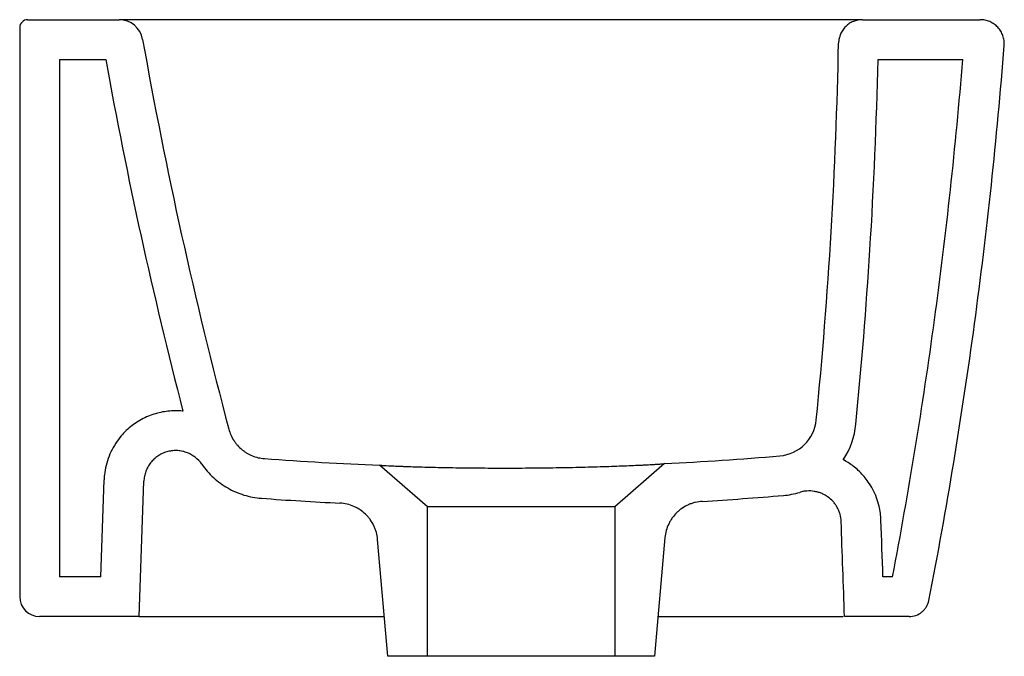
# Model space of a CAD drawing. Header units: millimetres. Extents: x 5708.322 to 5708.569, y 2425.858 to 2426.018.
import ezdxf

# ---------------------------------------------------------------- set-up
doc = ezdxf.new("R2010")
doc.units = ezdxf.units.MM
doc.layers.add('SANINDUSA', color=3, linetype='Continuous')

msp = doc.modelspace()

# ---------------------------------------------------------------- linework, layer by layer
at = {"layer": 'SANINDUSA'}
for p, q in [((5708.324076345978, 2426.017668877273), (5708.347037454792, 2426.017668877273)), ((5708.533725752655, 2426.017668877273), (5708.563295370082, 2426.017668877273)), ((5708.322076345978, 2426.015668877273), (5708.322076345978, 2425.872668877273)), ((5708.332076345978, 2426.007668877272), (5708.332076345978, 2425.877668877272)), ((5708.332076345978, 2426.007668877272), (5708.34369003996, 2426.007668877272)), ((5708.537642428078, 2426.007668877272), (5708.558930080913, 2426.007668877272)), ((5708.424534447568, 2425.895247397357), (5708.412475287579, 2425.905730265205)), ((5708.484034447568, 2425.90611348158), (5708.471534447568, 2425.895247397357)), ((5708.342419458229, 2425.877668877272), (5708.343269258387, 2425.902003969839)), ((5708.352076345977, 2425.867668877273), (5708.353263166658, 2425.901654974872)), ((5708.471534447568, 2425.895247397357), (5708.424534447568, 2425.895247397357)), ((5708.424534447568, 2425.857668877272), (5708.424534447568, 2425.895247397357)), ((5708.471534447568, 2425.895247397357), (5708.471534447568, 2425.857668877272)), ((5708.414534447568, 2425.857668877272), (5708.411964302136, 2425.887045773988)), ((5708.484144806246, 2425.887505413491), (5708.481534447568, 2425.857668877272)), ((5708.342419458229, 2425.877668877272), (5708.332076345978, 2425.877668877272)), ((5708.541289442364, 2425.877668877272), (5708.538880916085, 2425.877668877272)), ((5708.352076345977, 2425.867668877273), (5708.327076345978, 2425.867668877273)), ((5708.482409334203, 2425.867668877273), (5708.513252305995, 2425.867668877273)), ((5708.5454683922, 2425.867668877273), (5708.529228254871, 2425.867668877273)), ((5708.424534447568, 2425.857668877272), (5708.414534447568, 2425.857668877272)), ((5708.471534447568, 2425.857668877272), (5708.424534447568, 2425.857668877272)), ((5708.481534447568, 2425.857668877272), (5708.471534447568, 2425.857668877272))]:
    msp.add_line(p, q, dxfattribs=at)
for centre, radius, start, end in [((5708.324076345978, 2426.015668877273), 0.001999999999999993, 90, 180), ((5708.347037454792, 2426.011668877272), 0.00600000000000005, 10.07174415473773, 90), ((5709.534452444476, 2426.222575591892), 1.199999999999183, 190.0717441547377, 194.8629108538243), ((5707.328503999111, 2426.035074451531), 1.199449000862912, 354.3524325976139, 358.8874504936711), ((5709.534452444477, 2426.222575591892), 1.21, 190.2305132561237, 194.5162521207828), ((5708.512179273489, 2425.918021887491), 0.01000019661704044, 274.8562637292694, 354.3522232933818), ((5708.512179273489, 2425.918021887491), 0.02000019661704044, 326.8210414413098, 354.3522232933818), ((5708.443884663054, 2426.721983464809), 0.816857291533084, 265.7626457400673, 267.7963489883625), ((5708.443884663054, 2426.721983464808), 0.8168572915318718, 272.8173102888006, 274.8554919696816), ((5708.327076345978, 2425.872668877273), 0.005000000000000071, 180, 270)]:
    msp.add_arc(centre, radius, start, end, dxfattribs=at)
for points, knots in [([(5708.361255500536, 2426.017668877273), (5708.360324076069, 2426.017668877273), (5708.359407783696, 2426.017668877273), (5708.358055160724, 2426.017668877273), (5708.357607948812, 2426.017668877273), (5708.356721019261, 2426.017668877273), (5708.356279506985, 2426.017668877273), (5708.354993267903, 2426.017668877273), (5708.354179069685, 2426.017668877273), (5708.35302225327, 2426.017668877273), (5708.352647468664, 2426.017668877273), (5708.351920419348, 2426.017668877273), (5708.351573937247, 2426.017668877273), (5708.35058575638, 2426.017668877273), (5708.349994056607, 2426.017668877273), (5708.349209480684, 2426.017668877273), (5708.348964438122, 2426.017668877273), (5708.348519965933, 2426.017668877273), (5708.348319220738, 2426.017668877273), (5708.347780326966, 2426.017668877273), (5708.347504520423, 2426.017668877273), (5708.347131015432, 2426.017668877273), (5708.347037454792, 2426.017668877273), (5708.347037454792, 2426.017668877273)], [0, 0, 0, 0, 0.125, 0.125, 0.1875000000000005, 0.1875000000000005, 0.250000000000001, 0.250000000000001, 0.3750000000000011, 0.3750000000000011, 0.4375000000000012, 0.4375000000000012, 0.5000000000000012, 0.5000000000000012, 0.625, 0.625, 0.6874999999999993, 0.6874999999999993, 0.7499999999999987, 0.7499999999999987, 0.8749999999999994, 0.8749999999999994, 1, 1, 1, 1]), ([(5708.470000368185, 2426.017668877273), (5708.459915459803, 2426.017668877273), (5708.449830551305, 2426.017668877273), (5708.43974564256, 2426.017668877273), (5708.429660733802, 2426.017668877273), (5708.419575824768, 2426.017668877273), (5708.409490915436, 2426.017668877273), (5708.39341244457, 2426.017668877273), (5708.377333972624, 2426.017668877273), (5708.361255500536, 2426.017668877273)], [0, 0, 0, 0, 0.03025473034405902, 0.03025473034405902, 0.03025473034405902, 0.06050946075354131, 0.06050946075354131, 0.06050946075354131, 0.1087448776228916, 0.1087448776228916, 0.1087448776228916, 0.1087448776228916]), ([(5708.4786918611, 2426.017668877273), (5708.478128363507, 2426.017668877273), (5708.477514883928, 2426.017668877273), (5708.476522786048, 2426.017668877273), (5708.476180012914, 2426.017668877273), (5708.475469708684, 2426.017668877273), (5708.475101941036, 2426.017668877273), (5708.473986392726, 2426.017668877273), (5708.473218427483, 2426.017668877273), (5708.472030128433, 2426.017668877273), (5708.471626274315, 2426.017668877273), (5708.470815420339, 2426.017668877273), (5708.470408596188, 2426.017668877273), (5708.470000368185, 2426.017668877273)], [0, 0, 0, 0, 0.2500000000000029, 0.2500000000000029, 0.3750000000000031, 0.3750000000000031, 0.5000000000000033, 0.5000000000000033, 0.7500000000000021, 0.7500000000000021, 0.875000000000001, 0.875000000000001, 1, 1, 1, 1]), ([(5708.533725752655, 2426.017668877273), (5708.533729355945, 2426.017668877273), (5708.533433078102, 2426.017668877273), (5708.532246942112, 2426.017668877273), (5708.531357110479, 2426.017668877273), (5708.529567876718, 2426.017668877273), (5708.528895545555, 2426.017668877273), (5708.527771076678, 2426.017668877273), (5708.527377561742, 2426.017668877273), (5708.526555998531, 2426.017668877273), (5708.526127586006, 2426.017668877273), (5708.523898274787, 2426.017668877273), (5708.521836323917, 2426.017668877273), (5708.517167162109, 2426.017668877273), (5708.514559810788, 2426.017668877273), (5708.508798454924, 2426.017668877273), (5708.50564449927, 2426.017668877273), (5708.501348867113, 2426.017668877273), (5708.500472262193, 2426.017668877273), (5708.498690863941, 2426.017668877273), (5708.497785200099, 2426.017668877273), (5708.495023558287, 2426.017668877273), (5708.493122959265, 2426.017668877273), (5708.487243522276, 2426.017668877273), (5708.483087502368, 2426.017668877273), (5708.4786918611, 2426.017668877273)], [0, 0, 0, 0, 0.1250000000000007, 0.1250000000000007, 0.2500000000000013, 0.2500000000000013, 0.3125000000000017, 0.3125000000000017, 0.3437500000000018, 0.3437500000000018, 0.3750000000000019, 0.3750000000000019, 0.500000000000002, 0.500000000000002, 0.6250000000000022, 0.6250000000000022, 0.7500000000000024, 0.7500000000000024, 0.7812500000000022, 0.7812500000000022, 0.8125000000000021, 0.8125000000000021, 0.8750000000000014, 0.8750000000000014, 1, 1, 1, 1]), ([(5708.533725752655, 2426.017668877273), (5708.533334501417, 2426.017668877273), (5708.532949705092, 2426.017630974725), (5708.532381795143, 2426.0175196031), (5708.532194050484, 2426.017473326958), (5708.531821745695, 2426.017362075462), (5708.531636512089, 2426.01729673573), (5708.531097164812, 2426.01707640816), (5708.530755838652, 2426.016896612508), (5708.53010920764, 2426.016472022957), (5708.529802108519, 2426.016224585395), (5708.529249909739, 2426.0156833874), (5708.529001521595, 2426.01538811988), (5708.528671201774, 2426.014907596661), (5708.528567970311, 2426.014740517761), (5708.528380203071, 2426.014400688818), (5708.528295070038, 2426.014227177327), (5708.528065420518, 2426.013696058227), (5708.527946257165, 2426.013327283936), (5708.527779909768, 2426.012563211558), (5708.527734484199, 2426.012176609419), (5708.527726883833, 2426.011785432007)], [0, 0, 0, 0, 0.124999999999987, 0.124999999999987, 0.1874999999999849, 0.1874999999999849, 0.2499999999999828, 0.2499999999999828, 0.3749999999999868, 0.3749999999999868, 0.499999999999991, 0.499999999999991, 0.6249999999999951, 0.6249999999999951, 0.6874999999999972, 0.6874999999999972, 0.7499999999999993, 0.7499999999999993, 0.8749999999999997, 0.8749999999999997, 1, 1, 1, 1]), ([(5708.569329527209, 2426.011210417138), (5708.569361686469, 2426.01162654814), (5708.569349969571, 2426.012038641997), (5708.56926922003, 2426.012650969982), (5708.569231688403, 2426.01285410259), (5708.569134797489, 2426.013258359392), (5708.569075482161, 2426.013458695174), (5708.568868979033, 2426.014042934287), (5708.568692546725, 2426.014414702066), (5708.568369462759, 2426.014945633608), (5708.568251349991, 2426.015118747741), (5708.568000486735, 2426.015448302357), (5708.567734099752, 2426.015762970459), (5708.567437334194, 2426.016048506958), (5708.567125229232, 2426.016319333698), (5708.566960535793, 2426.016448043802), (5708.566450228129, 2426.01680591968), (5708.56609058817, 2426.017006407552), (5708.565333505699, 2426.017333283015), (5708.564932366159, 2426.017459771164), (5708.564123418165, 2426.017626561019), (5708.563712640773, 2426.017668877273), (5708.563295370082, 2426.017668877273)], [0, 0, 0, 0, 0.1250000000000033, 0.1250000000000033, 0.1875000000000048, 0.1875000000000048, 0.2500000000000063, 0.2500000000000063, 0.3750000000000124, 0.3750000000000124, 0.4375000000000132, 0.4375000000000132, 0.500000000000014, 0.5625000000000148, 0.5625000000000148, 0.6250000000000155, 0.6250000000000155, 0.7500000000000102, 0.7500000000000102, 0.8750000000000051, 0.8750000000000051, 1, 1, 1, 1]), ([(5708.550426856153, 2425.871723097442), (5708.554909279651, 2425.894768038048), (5708.558731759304, 2425.917937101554), (5708.563461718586, 2425.952831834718), (5708.564870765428, 2425.964484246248), (5708.567352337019, 2425.987821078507), (5708.568425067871, 2425.999506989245), (5708.569329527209, 2426.011210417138)], [0, 0, 0, 0, 0.5000000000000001, 0.5000000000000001, 0.7500000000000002, 0.7500000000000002, 1, 1, 1, 1]), ([(5708.532082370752, 2425.916053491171), (5708.533523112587, 2425.930620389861), (5708.534698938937, 2425.945212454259), (5708.53660279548, 2425.975754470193), (5708.537280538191, 2425.991707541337), (5708.537642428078, 2426.007668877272)], [0, 0, 0, 0, 0.4587076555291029, 0.4587076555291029, 0.959019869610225, 0.959019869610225, 0.959019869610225, 0.959019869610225]), ([(5708.541289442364, 2425.877668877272), (5708.545381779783, 2425.89909315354), (5708.548900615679, 2425.920625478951), (5708.553315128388, 2425.953109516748), (5708.554645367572, 2425.964001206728), (5708.557009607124, 2425.985811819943), (5708.558043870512, 2425.996732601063), (5708.558930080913, 2426.007668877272)], [0.002993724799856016, 0.002993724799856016, 0.002993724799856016, 0.002993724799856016, 0.5000000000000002, 0.5000000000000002, 0.7500000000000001, 0.7500000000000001, 1, 1, 1, 1]), ([(5708.36307978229, 2425.919283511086), (5708.363021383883, 2425.919289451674), (5708.36296295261, 2425.919295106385), (5708.36246009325, 2425.919341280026), (5708.362017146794, 2425.919365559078), (5708.361114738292, 2425.919380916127), (5708.360667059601, 2425.919371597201), (5708.359616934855, 2425.919310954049), (5708.359011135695, 2425.919245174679), (5708.357822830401, 2425.919055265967), (5708.35723277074, 2425.918930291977), (5708.356040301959, 2425.918614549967), (5708.355431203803, 2425.918418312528), (5708.354243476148, 2425.917964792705), (5708.353656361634, 2425.917704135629), (5708.35252591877, 2425.917128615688), (5708.351976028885, 2425.91681087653), (5708.350920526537, 2425.91612453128), (5708.350413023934, 2425.915755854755), (5708.349425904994, 2425.914955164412), (5708.348954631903, 2425.91452947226), (5708.348063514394, 2425.91363543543), (5708.347642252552, 2425.913165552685), (5708.34674292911, 2425.912050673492), (5708.34627745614, 2425.911387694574), (5708.345435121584, 2425.909994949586), (5708.345060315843, 2425.909267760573), (5708.344417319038, 2425.907781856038), (5708.344148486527, 2425.907024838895), (5708.343710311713, 2425.905465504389), (5708.343542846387, 2425.904666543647), (5708.343344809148, 2425.903244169), (5708.343290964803, 2425.902625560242), (5708.343269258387, 2425.902003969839)], [0.3453770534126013, 0.3453770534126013, 0.3453770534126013, 0.3453770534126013, 0.3493027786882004, 0.3493027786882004, 0.3791454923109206, 0.3791454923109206, 0.4089882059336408, 0.4089882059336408, 0.4492474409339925, 0.4492474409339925, 0.4895066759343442, 0.4895066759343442, 0.5318705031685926, 0.5318705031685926, 0.5742343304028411, 0.5742343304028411, 0.6165981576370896, 0.6165981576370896, 0.6586584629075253, 0.6586584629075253, 0.700718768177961, 0.700718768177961, 0.7427790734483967, 0.7427790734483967, 0.79682290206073, 0.79682290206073, 0.8508667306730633, 0.8508667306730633, 0.9049105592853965, 0.9049105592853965, 0.9589543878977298, 0.9589543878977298, 1, 1, 1, 1]), ([(5708.374601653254, 2425.914766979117), (5708.374868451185, 2425.913761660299), (5708.375281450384, 2425.912823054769), (5708.375978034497, 2425.911732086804), (5708.376126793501, 2425.911517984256), (5708.376437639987, 2425.911105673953), (5708.376600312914, 2425.910906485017), (5708.377109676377, 2425.910329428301), (5708.377477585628, 2425.909971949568), (5708.378072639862, 2425.90947723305), (5708.378279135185, 2425.909318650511), (5708.378702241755, 2425.909019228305), (5708.378918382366, 2425.908878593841), (5708.379580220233, 2425.90848323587), (5708.38003925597, 2425.908254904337), (5708.380993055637, 2425.907868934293), (5708.381491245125, 2425.907710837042), (5708.382498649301, 2425.90747576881), (5708.383009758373, 2425.907397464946), (5708.383528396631, 2425.907359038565)], [0, 0, 0, 0, 0.2500000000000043, 0.2500000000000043, 0.3125000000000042, 0.3125000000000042, 0.3750000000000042, 0.3750000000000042, 0.5000000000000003, 0.5000000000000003, 0.5624999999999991, 0.5624999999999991, 0.6249999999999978, 0.6249999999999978, 0.7499999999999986, 0.7499999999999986, 0.8749999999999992, 0.8749999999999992, 1, 1, 1, 1]), ([(5708.367832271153, 2425.905934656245), (5708.367352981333, 2425.906625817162), (5708.366779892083, 2425.907225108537), (5708.365781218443, 2425.907987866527), (5708.365428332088, 2425.908215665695), (5708.364698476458, 2425.908610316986), (5708.364319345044, 2425.908778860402), (5708.363532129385, 2425.909057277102), (5708.36312408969, 2425.909166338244), (5708.362307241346, 2425.90931767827), (5708.361894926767, 2425.9093613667), (5708.361062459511, 2425.909384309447), (5708.360639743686, 2425.909362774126), (5708.359814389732, 2425.909255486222), (5708.359408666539, 2425.909170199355), (5708.358611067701, 2425.908936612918), (5708.358215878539, 2425.908786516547), (5708.357461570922, 2425.908429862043), (5708.357101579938, 2425.90822377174), (5708.356586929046, 2425.907873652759), (5708.356419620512, 2425.907750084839), (5708.356093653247, 2425.907488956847), (5708.355934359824, 2425.907350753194), (5708.355476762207, 2425.906921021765), (5708.355197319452, 2425.906613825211), (5708.354688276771, 2425.905959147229), (5708.354458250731, 2425.905610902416), (5708.354052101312, 2425.904875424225), (5708.353880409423, 2425.904496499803), (5708.353597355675, 2425.903717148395), (5708.353485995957, 2425.903316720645), (5708.353325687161, 2425.902493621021), (5708.353277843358, 2425.902075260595), (5708.353263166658, 2425.901654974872)], [0, 0, 0, 0, 0.1250000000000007, 0.1250000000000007, 0.1875000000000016, 0.1875000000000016, 0.2500000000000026, 0.2500000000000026, 0.3125000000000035, 0.3125000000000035, 0.3750000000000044, 0.3750000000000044, 0.4375000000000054, 0.4375000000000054, 0.5000000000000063, 0.5000000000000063, 0.5625000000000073, 0.5625000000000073, 0.6250000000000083, 0.6250000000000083, 0.6562500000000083, 0.6562500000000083, 0.6875000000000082, 0.6875000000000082, 0.7500000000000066, 0.7500000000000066, 0.8125000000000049, 0.8125000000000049, 0.8750000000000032, 0.8750000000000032, 0.9375000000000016, 0.9375000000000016, 1, 1, 1, 1]), ([(5708.538378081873, 2425.891903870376), (5708.538336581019, 2425.893078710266), (5708.53817813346, 2425.894252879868), (5708.537739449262, 2425.896109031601), (5708.537524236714, 2425.896821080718), (5708.537001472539, 2425.898224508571), (5708.53669550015, 2425.898910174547), (5708.536008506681, 2425.900224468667), (5708.535625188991, 2425.900858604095), (5708.534879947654, 2425.901935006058), (5708.534531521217, 2425.902390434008), (5708.533791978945, 2425.903266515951), (5708.533403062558, 2425.903684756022), (5708.532588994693, 2425.904481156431), (5708.532163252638, 2425.904859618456), (5708.531322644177, 2425.90553856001), (5708.530913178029, 2425.905841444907), (5708.530058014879, 2425.906419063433), (5708.529620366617, 2425.906688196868), (5708.529085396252, 2425.906986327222), (5708.529002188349, 2425.907031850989), (5708.528918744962, 2425.907076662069)], [0, 0, 0, 0, 0.1058424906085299, 0.1058424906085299, 0.1729612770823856, 0.1729612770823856, 0.2400800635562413, 0.2400800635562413, 0.3071988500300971, 0.3071988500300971, 0.3587731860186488, 0.3587731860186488, 0.4103475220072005, 0.4103475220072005, 0.4619218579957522, 0.4619218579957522, 0.5086628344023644, 0.5086628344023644, 0.5554038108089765, 0.5554038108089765, 0.5639840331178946, 0.5639840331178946, 0.5639840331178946, 0.5639840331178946]), ([(5708.367832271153, 2425.905934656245), (5708.368683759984, 2425.904706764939), (5708.369656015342, 2425.9035949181), (5708.371289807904, 2425.90209569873), (5708.371864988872, 2425.901623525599), (5708.373072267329, 2425.900741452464), (5708.373695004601, 2425.900338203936), (5708.375618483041, 2425.89923781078), (5708.376974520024, 2425.898648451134), (5708.379835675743, 2425.897771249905), (5708.381297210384, 2425.897496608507), (5708.382789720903, 2425.897386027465)], [0, 0, 0, 0, 0.2500000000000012, 0.2500000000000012, 0.3750000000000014, 0.3750000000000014, 0.5000000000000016, 0.5000000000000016, 0.7500000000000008, 0.7500000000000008, 1, 1, 1, 1]), ([(5708.412475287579, 2425.905730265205), (5708.412486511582, 2425.905720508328), (5708.412555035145, 2425.905709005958), (5708.412744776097, 2425.905689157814), (5708.41282254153, 2425.905682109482), (5708.413007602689, 2425.905667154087), (5708.413115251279, 2425.905659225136), (5708.413722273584, 2425.905617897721), (5708.414427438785, 2425.905579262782), (5708.415803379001, 2425.905515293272), (5708.416315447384, 2425.905492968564), (5708.417165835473, 2425.905458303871), (5708.417462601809, 2425.905446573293), (5708.418077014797, 2425.905423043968), (5708.418395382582, 2425.905411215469), (5708.420042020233, 2425.905351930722), (5708.421533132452, 2425.905304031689), (5708.424030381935, 2425.905234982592), (5708.424910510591, 2425.905212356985), (5708.426723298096, 2425.905169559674), (5708.427659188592, 2425.905149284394), (5708.429588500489, 2425.905111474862), (5708.430581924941, 2425.905093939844), (5708.432626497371, 2425.905062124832), (5708.433679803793, 2425.905047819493), (5708.43691535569, 2425.905010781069), (5708.439121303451, 2425.904994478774), (5708.442500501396, 2425.904983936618), (5708.443638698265, 2425.904982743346), (5708.44593917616, 2425.904985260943), (5708.447104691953, 2425.904989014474), (5708.450565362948, 2425.905007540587), (5708.452847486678, 2425.905029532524), (5708.456233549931, 2425.905076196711), (5708.457356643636, 2425.905094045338), (5708.459587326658, 2425.905134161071), (5708.460677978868, 2425.905156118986), (5708.463878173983, 2425.905226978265), (5708.465916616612, 2425.90528086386), (5708.468828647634, 2425.905369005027), (5708.469779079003, 2425.905399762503), (5708.471592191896, 2425.905461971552), (5708.472458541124, 2425.905493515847), (5708.474939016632, 2425.905588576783), (5708.476435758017, 2425.905652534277), (5708.478100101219, 2425.905730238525), (5708.478421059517, 2425.905745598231), (5708.479035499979, 2425.905775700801), (5708.479329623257, 2425.905790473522), (5708.480173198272, 2425.905833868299), (5708.480683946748, 2425.905861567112), (5708.481602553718, 2425.905914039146), (5708.482010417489, 2425.905938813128), (5708.482720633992, 2425.905984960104), (5708.483023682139, 2425.906006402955), (5708.483754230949, 2425.906063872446), (5708.484011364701, 2425.90609341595), (5708.484034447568, 2425.90611348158)], [0, 0, 0, 0, 0.03124999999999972, 0.03124999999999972, 0.04687499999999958, 0.04687499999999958, 0.06249999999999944, 0.06249999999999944, 0.1249999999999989, 0.1249999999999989, 0.1562499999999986, 0.1562499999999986, 0.1718749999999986, 0.1718749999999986, 0.1874999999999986, 0.1874999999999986, 0.2499999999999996, 0.2499999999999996, 0.2812500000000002, 0.2812500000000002, 0.3125000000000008, 0.3125000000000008, 0.3437500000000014, 0.3437500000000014, 0.375000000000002, 0.375000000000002, 0.4375000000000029, 0.4375000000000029, 0.4687500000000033, 0.4687500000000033, 0.5000000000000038, 0.5000000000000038, 0.5625000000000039, 0.5625000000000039, 0.5937500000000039, 0.5937500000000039, 0.625000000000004, 0.625000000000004, 0.6875000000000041, 0.6875000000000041, 0.7187500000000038, 0.7187500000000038, 0.7500000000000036, 0.7500000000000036, 0.812500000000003, 0.812500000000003, 0.8281250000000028, 0.8281250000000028, 0.8437500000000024, 0.8437500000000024, 0.875000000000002, 0.875000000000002, 0.9062500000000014, 0.9062500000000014, 0.937500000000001, 0.937500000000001, 1, 1, 1, 1]), ([(5708.528384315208, 2425.891550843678), (5708.528362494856, 2425.892168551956), (5708.528269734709, 2425.892771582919), (5708.528027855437, 2425.89365487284), (5708.527929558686, 2425.893946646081), (5708.527698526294, 2425.89451874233), (5708.527567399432, 2425.894795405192), (5708.527275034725, 2425.895330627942), (5708.52711379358, 2425.895589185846), (5708.52676109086, 2425.896088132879), (5708.526568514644, 2425.896329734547), (5708.525951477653, 2425.897017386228), (5708.52549451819, 2425.897421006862), (5708.524742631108, 2425.89794656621), (5708.524479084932, 2425.898109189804), (5708.523937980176, 2425.89840150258), (5708.523661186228, 2425.898531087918), (5708.523095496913, 2425.898758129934), (5708.522806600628, 2425.898855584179), (5708.522216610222, 2425.899018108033), (5708.521913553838, 2425.899083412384), (5708.521003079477, 2425.899226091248), (5708.520394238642, 2425.899252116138), (5708.519478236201, 2425.899189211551), (5708.519171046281, 2425.899150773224), (5708.518564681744, 2425.899039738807), (5708.51826522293, 2425.898967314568), (5708.517969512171, 2425.898877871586)], [0, 0, 0, 0, 0.1249999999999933, 0.1249999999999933, 0.1874999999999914, 0.1874999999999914, 0.2499999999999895, 0.2499999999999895, 0.3124999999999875, 0.3124999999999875, 0.3749999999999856, 0.3749999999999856, 0.4999999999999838, 0.4999999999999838, 0.5624999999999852, 0.5624999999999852, 0.6249999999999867, 0.6249999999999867, 0.6874999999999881, 0.6874999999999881, 0.7499999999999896, 0.7499999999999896, 0.874999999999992, 0.874999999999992, 0.937499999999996, 0.937499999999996, 1, 1, 1, 1]), ([(5708.493506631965, 2425.896616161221), (5708.492909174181, 2425.896580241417), (5708.492323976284, 2425.896491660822), (5708.491463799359, 2425.896283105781), (5708.491180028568, 2425.896200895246), (5708.490618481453, 2425.896010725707), (5708.490339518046, 2425.895902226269), (5708.489520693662, 2425.895540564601), (5708.489003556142, 2425.895254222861), (5708.488269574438, 2425.89475905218), (5708.488031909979, 2425.894582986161), (5708.487570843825, 2425.894208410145), (5708.487346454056, 2425.894008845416), (5708.486706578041, 2425.893386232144), (5708.48632176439, 2425.892938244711), (5708.485805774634, 2425.892218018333), (5708.485644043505, 2425.891969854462), (5708.485341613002, 2425.89145695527), (5708.485200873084, 2425.891191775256), (5708.484818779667, 2425.89038710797), (5708.484614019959, 2425.889833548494), (5708.484303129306, 2425.888692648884), (5708.484196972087, 2425.888101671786), (5708.484144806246, 2425.887505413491)], [0, 0, 0, 0, 0.1250000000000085, 0.1250000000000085, 0.1875000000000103, 0.1875000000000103, 0.2500000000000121, 0.2500000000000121, 0.3750000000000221, 0.3750000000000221, 0.4375000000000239, 0.4375000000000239, 0.5000000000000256, 0.5000000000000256, 0.625000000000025, 0.625000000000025, 0.6875000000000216, 0.6875000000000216, 0.7500000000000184, 0.7500000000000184, 0.8750000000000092, 0.8750000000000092, 1, 1, 1, 1]), ([(5708.411964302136, 2425.887045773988), (5708.411911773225, 2425.887646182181), (5708.411806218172, 2425.888232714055), (5708.41157167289, 2425.889092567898), (5708.411480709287, 2425.889375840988), (5708.411272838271, 2425.889935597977), (5708.411155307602, 2425.890213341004), (5708.410766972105, 2425.89102639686), (5708.4104630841, 2425.891538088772), (5708.409941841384, 2425.892261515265), (5708.409757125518, 2425.892495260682), (5708.409365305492, 2425.892947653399), (5708.409157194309, 2425.893167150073), (5708.408510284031, 2425.893790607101), (5708.408046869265, 2425.894163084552), (5708.407304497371, 2425.894658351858), (5708.407049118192, 2425.894812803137), (5708.406522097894, 2425.895099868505), (5708.40625062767, 2425.895232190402), (5708.405428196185, 2425.895588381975), (5708.40486398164, 2425.895774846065), (5708.403703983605, 2425.89604669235), (5708.40310477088, 2425.896131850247), (5708.402502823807, 2425.896162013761)], [0, 0, 0, 0, 0.1249999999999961, 0.1249999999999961, 0.1874999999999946, 0.1874999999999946, 0.249999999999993, 0.249999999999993, 0.3749999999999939, 0.3749999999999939, 0.4374999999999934, 0.4374999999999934, 0.4999999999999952, 0.4999999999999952, 0.6249999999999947, 0.6249999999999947, 0.6874999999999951, 0.6874999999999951, 0.7499999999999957, 0.7499999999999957, 0.8749999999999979, 0.8749999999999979, 1, 1, 1, 1]), ([(5708.5454683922, 2425.867668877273), (5708.546052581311, 2425.867668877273), (5708.546620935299, 2425.867766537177), (5708.547721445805, 2425.868156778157), (5708.548224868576, 2425.868439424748), (5708.548903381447, 2425.868992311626), (5708.549110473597, 2425.869193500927), (5708.549487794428, 2425.869628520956), (5708.549658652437, 2425.869863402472), (5708.550108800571, 2425.870613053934), (5708.550315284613, 2425.871149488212), (5708.550426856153, 2425.871723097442)], [0, 0, 0, 0, 0.2499999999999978, 0.2499999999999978, 0.4999999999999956, 0.4999999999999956, 0.6249999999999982, 0.6249999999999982, 0.7500000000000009, 0.7500000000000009, 1, 1, 1, 1]), ([(5708.352076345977, 2425.867668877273), (5708.352076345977, 2425.867668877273), (5708.352108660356, 2425.867668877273), (5708.352203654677, 2425.867668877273), (5708.352243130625, 2425.867668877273), (5708.35233806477, 2425.867668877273), (5708.352393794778, 2425.867668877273), (5708.352581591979, 2425.867668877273), (5708.352734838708, 2425.867668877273), (5708.353096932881, 2425.867668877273), (5708.353307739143, 2425.867668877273), (5708.35376828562, 2425.867668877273), (5708.354019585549, 2425.867668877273), (5708.354565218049, 2425.867668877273), (5708.354855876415, 2425.867668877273), (5708.355456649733, 2425.867668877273), (5708.355770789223, 2425.867668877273), (5708.3564163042, 2425.867668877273), (5708.356742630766, 2425.867668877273), (5708.35707254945, 2425.867668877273)], [0, 0, 0, 0, 0.1249999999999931, 0.1249999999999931, 0.1874999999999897, 0.1874999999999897, 0.2499999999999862, 0.2499999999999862, 0.3749999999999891, 0.3749999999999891, 0.499999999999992, 0.499999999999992, 0.624999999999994, 0.624999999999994, 0.749999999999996, 0.749999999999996, 0.874999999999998, 0.874999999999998, 1, 1, 1, 1]), ([(5708.357072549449, 2425.867668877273), (5708.361475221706, 2425.867668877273), (5708.378612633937, 2425.867668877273), (5708.397474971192, 2425.867668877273), (5708.411934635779, 2425.867668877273), (5708.413659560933, 2425.867668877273)], [0, 0, 0, 0, 0.233410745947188, 0.9085518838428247, 0.9999999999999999, 0.9999999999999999, 0.9999999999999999, 0.9999999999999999]), ([(5708.513252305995, 2425.867668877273), (5708.515371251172, 2425.867668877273), (5708.519610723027, 2425.867668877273), (5708.524387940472, 2425.867668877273), (5708.527517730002, 2425.867668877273), (5708.528586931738, 2425.867668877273), (5708.528878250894, 2425.867668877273)], [0, 0, 0, 0, 0.2975331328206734, 0.595288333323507, 0.8897305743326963, 1, 1, 1, 1])]:
    msp.add_open_spline(points, degree=3, knots=knots, dxfattribs=at)
for points in [[(5708.513872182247, 2425.898093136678), (5708.515274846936, 2425.8982122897), (5708.516640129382, 2425.8984757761), (5708.517969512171, 2425.898877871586)], [(5708.382789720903, 2425.897386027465), (5708.389361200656, 2425.896899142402), (5708.395932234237, 2425.896491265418), (5708.402502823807, 2425.896162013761)], [(5708.493506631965, 2425.896616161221), (5708.500295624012, 2425.897024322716), (5708.507084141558, 2425.897516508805), (5708.513872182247, 2425.898093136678)], [(5708.529227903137, 2425.867668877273), (5708.528946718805, 2425.875629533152), (5708.528665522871, 2425.883590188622), (5708.528384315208, 2425.891550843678)], [(5708.538880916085, 2425.877668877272), (5708.538713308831, 2425.882413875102), (5708.538545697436, 2425.887158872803), (5708.538378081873, 2425.891903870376)]]:
    msp.add_open_spline(points, degree=3, dxfattribs=at)

doc.saveas('drawing.dxf')
